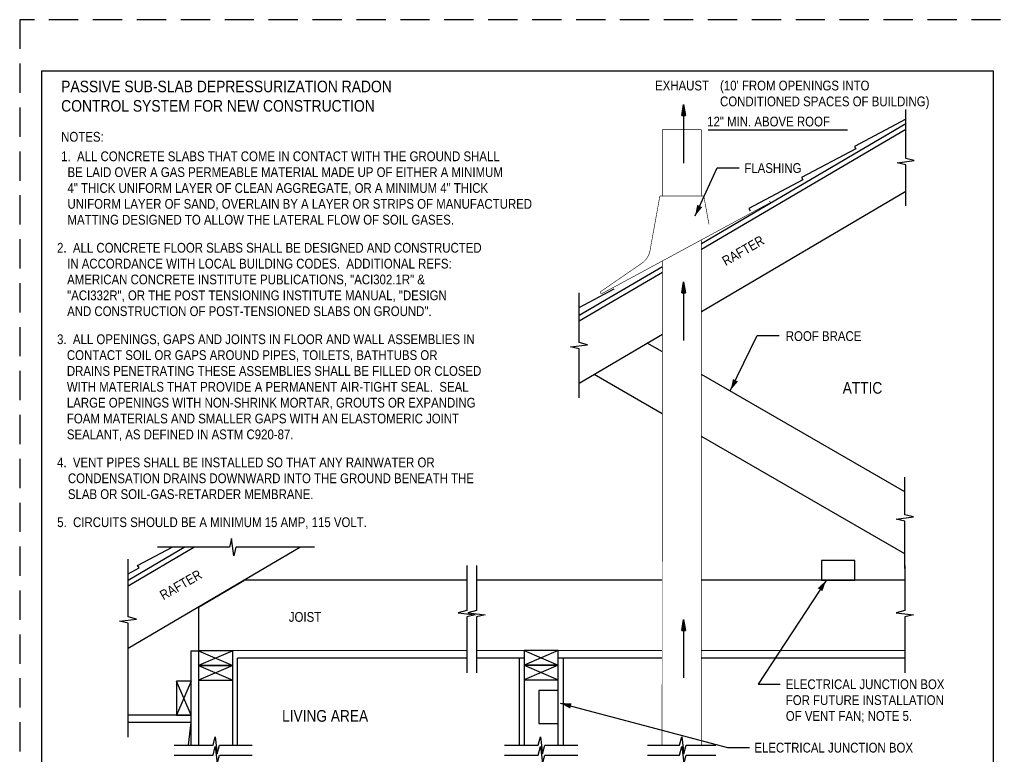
# Model space of a CAD drawing. Extents: x -4.7 to 12.3, y -5.1 to 5.9.
# Tile 12 of 24: x -4.7 to 3.7, y -0.4 to 5.9. Entities that reach past the tile are written whole.
import ezdxf
from ezdxf.enums import TextEntityAlignment as Align

# ---------------------------------------------------------------- set-up
doc = ezdxf.new("R2010")
doc.units = 0
doc.linetypes.add('HIDDEN', pattern=[0.375, 0.25, -0.125])
doc.layers.get('0').update_dxf_attribs({"linetype": 'CONTINUOUS'})
for name, color, linetype in [('29', 7, 'CONTINUOUS'), ('32', 7, 'CONTINUOUS'), ('35', 7, 'CONTINUOUS')]:
    doc.layers.add(name, color=color, linetype=linetype)

# ---------------------------------------------------------------- blocks, each defined once
blk = doc.blocks.new('ARW')
at = {"layer": '32', "color": 1, "linetype": 'CONTINUOUS'}
for p, q in [((-0.011719, 0.001953), (0, 0)), ((-0.011719, 0.001952), (-0.011719, -0.001967)), ((-0.011719, 0.001294), (-0.007766, 0.001294)), ((-0.011719, 0.000643), (-0.003859, 0.000643)), ((0, 0), (-0.011719, -0.001967)), ((-0.011719, -0.000008), (0, -0.000008)), ((-0.011719, -0.000659), (-0.003924, -0.000659)), ((-0.011719, -0.00131), (-0.007802, -0.00131))]:
    blk.add_line(p, q, dxfattribs=at)

msp = doc.modelspace()

# ---------------------------------------------------------------- linework, layer by layer
at = {"layer": '29', "linetype": 'CONTINUOUS'}
for p, q in [((1.115611, 3.96712), (2.860719, 4.992371)), ((1.115611, 3.918796), (2.860719, 4.944044)), ((1.115611, 3.387215), (2.860719, 4.412466)), ((0.071079, 3.353458), (0.782277, 3.771286)), ((0.071079, 3.305133), (0.782277, 3.722961)), ((0.071079, 3.42124), (0.369753, 3.578762)), ((0.071079, 2.773553), (0.782277, 3.191383)), ((0.782277, 3.040195), (0.652486, 3.11513)), ((0.78201, 2.511111), (0.200826, 2.846658)), ((2.852924, 1.844706), (1.115585, 2.84776)), ((2.852924, 1.315469), (1.115378, 2.318638)), ((-3.779346, 0.511427), (-2.313052, 1.372875)), ((-3.779346, 1.091336), (-3.300129, 1.372875)), ((-3.779346, 1.043009), (-3.217872, 1.372875)), ((-3.779346, 1.146793), (-3.685603, 1.196234)), ((-0.887306, 1.091238), (-2.792434, 1.091238)), ((0.780141, 1.091238), (-0.803973, 1.091238)), ((2.852924, 1.091238), (1.115551, 1.091238)), ((-3.177652, 0.864923), (-3.176753, -0.319116)), ((-3.239253, -0.319116), (-3.239253, 0.487072)), ((-3.239253, 0.487072), (-3.176753, 0.487072)), ((-2.885086, 0.487072), (-3.176753, 0.362072)), ((-3.176753, 0.487072), (-2.885086, 0.362072)), ((-2.885086, -0.319116), (-2.885086, 0.487072)), ((-2.843419, -0.319116), (-2.843419, 0.424572)), ((-0.887306, 0.424572), (-2.843419, 0.424572)), ((-0.397341, 0.424572), (-0.803973, 0.424572)), ((-0.439008, 0.424572), (-0.439008, -0.319116)), ((-0.397341, 0.491238), (-0.105674, 0.366238)), ((-0.105674, 0.491238), (-0.397341, 0.366238)), ((0.780141, 0.424572), (-0.105674, 0.424572)), ((-0.064008, 0.424572), (-0.064008, -0.319116)), ((2.852924, 0.424572), (1.115005, 0.424572)), ((-2.885086, 0.362072), (-3.176753, 0.237072)), ((-3.176753, 0.362072), (-2.885086, 0.237072)), ((-0.397341, 0.366238), (-0.105674, 0.241238)), ((-0.105674, 0.366238), (-0.397341, 0.241238)), ((-3.239253, 0.228712), (-3.364253, -0.062954)), ((-3.239253, -0.062954), (-3.364253, 0.228712)), ((-3.239253, -0.062954), (-3.779346, -0.062954)), ((-3.239253, -0.125454), (-3.779346, -0.125454)), ((-3.261871, -0.319116), (-3.241471, -0.12544))]:
    msp.add_line(p, q, dxfattribs=at)
for points in [[(2.860719, 4.287466), (2.860719, 4.638253), (2.787802, 4.656482), (2.933635, 4.674711), (2.860719, 4.69294), (2.860719, 5.110867)], [(2.860719, 5.027534), (2.421574, 4.795927), (2.43372, 4.775254)], [(2.43372, 4.775254), (1.970979, 4.531202), (1.983125, 4.510529)], [(1.983125, 4.510529), (1.520384, 4.266477), (1.53253, 4.245803)], [(0.071079, 2.648553), (0.071079, 3.065706), (-0.001837, 3.083935), (0.143996, 3.102164), (0.071079, 3.120393), (0.071079, 3.54624)], [(2.852924, 1.190469), (2.852924, 1.594531), (2.780008, 1.61276), (2.925841, 1.63099), (2.852924, 1.649219), (2.852924, 1.969706)], [(-2.188052, 1.372875), (-2.859234, 1.372875), (-2.877464, 1.299958), (-2.895693, 1.445792), (-2.913922, 1.372875), (-3.527022, 1.372875)], [(-3.685603, 1.196234), (-3.697749, 1.216908), (-3.402022, 1.372875)], [(-3.779346, -0.250454), (-3.779346, 0.723047), (-3.852263, 0.741276), (-3.70643, 0.759505), (-3.779346, 0.777734), (-3.779346, 1.271793)], [(-0.887306, 1.216238), (-0.887306, 0.831841), (-0.960223, 0.813612), (-0.814389, 0.795383), (-0.887306, 0.777154), (-0.887306, 0.299572)], [(-0.803973, 1.216238), (-0.803973, 0.831841), (-0.876889, 0.813612), (-0.731056, 0.795383), (-0.803973, 0.777154), (-0.803973, 0.299572)], [(2.852924, 1.216238), (2.852924, 0.831841), (2.780008, 0.813612), (2.925841, 0.795383), (2.852924, 0.777154), (2.852924, 0.299572)], [(-0.105674, -0.319116), (-0.105674, 0.491238), (-0.397341, 0.491238), (-0.397341, -0.319116)], [(-3.386871, -0.319116), (-3.053466, -0.319116), (-3.035237, -0.246199), (-3.017008, -0.392033), (-2.998779, -0.319116), (-2.718419, -0.319116)], [(-0.564008, -0.319116), (-0.276516, -0.319116), (-0.258286, -0.246199), (-0.240057, -0.392033), (-0.221828, -0.319116), (0.060992, -0.319116)], [(0.655141, -0.319116), (0.929741, -0.319116), (0.94797, -0.246199), (0.966199, -0.392033), (0.984428, -0.319116), (1.239346, -0.319116)], [(-3.386871, -0.402449), (-3.053466, -0.402449), (-3.035237, -0.329533), (-3.017008, -0.475366), (-2.998779, -0.402449), (-2.718419, -0.402449)], [(-0.564008, -0.402449), (-0.276516, -0.402449), (-0.258286, -0.329533), (-0.240057, -0.475366), (-0.221828, -0.402449), (0.060992, -0.402449)], [(0.655141, -0.402449), (0.929741, -0.402449), (0.94797, -0.329533), (0.966199, -0.475366), (0.984428, -0.402449), (1.239277, -0.402449)]]:
    msp.add_lwpolyline(points, dxfattribs=at)
for points, const_width in [([(0.782277, 4.373096), (0.782277, 4.938007)], 0.005), ([(1.115611, 4.938007), (0.782277, 4.938007)], 0.005), ([(1.115611, 4.373096), (1.115611, 4.938007)], 0.005), ([(0.761444, 4.373096), (0.676953, 3.905654)], 0.005), ([(1.136444, 4.373096), (0.761444, 4.373096)], 0.005), ([(1.136444, 4.373096), (1.180517, 4.129268)], 0.005), ([(0.270046, 3.540384), (1.70622, 4.316945)], 0.005), ([(1.115611, 2.914155), (1.115611, 3.997578)], 0.005), ([(0.61191, 3.801197), (0.259178, 3.558124)], 0.005), ([(0.782277, 2.914155), (0.782277, 3.817159)], 0.005), ([(0.780141, -0.319116), (0.782277, 2.914155)], 0.005), ([(1.115611, 2.914155), (1.114346, -0.319116)], 0.005), ([(-2.788267, 1.087072), (-3.173486, 0.860755)], 0.01), ([(-3.176753, 0.491238), (-0.887306, 0.491238)], 0.01), ([(-0.803973, 0.491238), (0.780141, 0.491238)], 0.01), ([(1.115057, 0.491238), (2.852924, 0.491238)], 0.01)]:
    msp.add_lwpolyline(points, dxfattribs=dict(at, const_width=const_width))
msp.add_lwpolyline([(1.707648, 4.314305, 0.005, 0.005, 0.511448), (1.692952, 4.322633, 0, 0, 0), (1.244164, 4.116499, 0, 0, -0.326191), (1.17985, 4.129147, 0, 0, -0.326191)], format="xyseb", dxfattribs=at)
at = {"layer": '29', "linetype": 'CONTINUOUS', "const_width": 0.005}
for points in [[(0.676953, 3.905653, -0.191333), (0.611911, 3.801197, -0.191333)], [(0.270045, 3.540385, -0.947617), (0.259179, 3.558124, -0.947617)]]:
    msp.add_lwpolyline(points, format="xyb", dxfattribs=at)
at = {"layer": '29', "linetype": 'CONTINUOUS'}
for points in [[(2.140971, 1.092418), (2.425025, 1.092418), (2.425025, 1.25819), (2.140971, 1.25819)], [(-3.176753, 0.362072), (-2.885086, 0.362072), (-2.885086, 0.487072), (-3.176753, 0.487072)], [(-0.397341, 0.366238), (-0.105674, 0.366238), (-0.105674, 0.491238), (-0.397341, 0.491238)], [(-3.176753, 0.237072), (-2.885086, 0.237072), (-2.885086, 0.362072), (-3.176753, 0.362072)], [(-0.397341, 0.241238), (-0.105674, 0.241238), (-0.105674, 0.366238), (-0.397341, 0.366238)], [(-3.364253, 0.228712), (-3.364253, -0.062954), (-3.239253, -0.062954), (-3.239253, 0.228712)], [(-0.271447, 0.149986), (-0.271447, -0.134068), (-0.105674, -0.134068), (-0.105674, 0.149986)]]:
    msp.add_lwpolyline(points, close=True, dxfattribs=at)
at = {"layer": '32', "color": 1, "linetype": 'CONTINUOUS'}
for p, q in [((0.963365, 5.15244), (0.963365, 4.65244)), ((1.174092, 4.938007), (2.362767, 4.938007)), ((1.061688, 4.20154), (1.250738, 4.613116)), ((1.250738, 4.613116), (1.438238, 4.613116)), ((0.963365, 3.637876), (0.963365, 3.137876)), ((1.365523, 2.714066), (1.591469, 3.179448)), ((1.591469, 3.179448), (1.778969, 3.179448)), ((2.18009, 1.088147), (1.601202, 0.204257)), ((0.963365, 0.755779), (0.963365, 0.255779)), ((1.601202, 0.204257), (1.788702, 0.204257)), ((-0.089418, 0.041368), (1.338848, -0.337783)), ((1.338848, -0.337783), (1.526348, -0.337783))]:
    msp.add_line(p, q, dxfattribs=at)
for points in [[(1.122117, 4.276951), (1.061688, 4.20154), (1.079521, 4.296516)], [(1.427553, 2.788165), (1.365523, 2.714066), (1.385385, 2.808638)], [(2.109118, 1.022561), (2.18009, 1.088147), (2.148332, 0.996879)], [(-0.00482, -0.005339), (-0.089418, 0.041368), (0.007207, 0.039967)]]:
    msp.add_solid(points, dxfattribs=at)
at = {"layer": '35', "linetype": 'CONTINUOUS'}
for p, q in [((-4.516857, 5.44053), (-4.516857, -4.80947)), ((-4.516857, 5.44053), (3.608143, 5.44053)), ((3.608143, 5.44053), (3.608143, -4.80947))]:
    msp.add_line(p, q, dxfattribs=at)
at = {"layer": '35', "linetype": 'HIDDEN'}
msp.add_lwpolyline([(-4.704357, -5.12197), (12.295643, -5.12197), (12.295643, 5.87803), (-4.704357, 5.87803)], close=True, dxfattribs=at)

# ---------------------------------------------------------------- block references
at = {"xscale": 7.999986, "yscale": 7.999986, "rotation": 90}
for p in [(0.963365, 5.15244), (0.963365, 3.637876), (0.963365, 0.755779)]:
    msp.add_blockref('ARW', p, dxfattribs=at)

# ---------------------------------------------------------------- texts
at = {"layer": '32', "color": 1, "linetype": 'CONTINUOUS'}
for s, height, width, p in [('PASSIVE SUB-SLAB DEPRESSURIZATION RADON', 0.098958, 0.894737, (-4.35019, 5.357197)), ('EXHAUST', 0.083333, 0.875, (0.720249, 5.357197)), ("(10' FROM OPENINGS INTO", 0.083333, 0.875, (1.274949, 5.357197)), ('CONDITIONED SPACES OF BUILDING)', 0.083333, 0.875, (1.274949, 5.22178)), ('CONTROL SYSTEM FOR NEW CONSTRUCTION', 0.098958, 0.894737, (-4.35019, 5.191572)), ('12" MIN. ABOVE ROOF', 0.083333, 0.875, (1.16501, 5.049746)), ('NOTES:', 0.083333, 0.875, (-4.35019, 4.919697)), ('1.  ALL CONCRETE SLABS THAT COME IN CONTACT WITH THE GROUND SHALL', 0.083333, 0.875, (-4.35019, 4.75303)), ('FLASHING', 0.083333, 0.875, (1.482263, 4.652599)), ('  BE LAID OVER A GAS PERMEABLE MATERIAL MADE UP OF EITHER A MINIMUM', 0.083333, 0.875, (-4.35019, 4.617613)), ('  4" THICK UNIFORM LAYER OF CLEAN AGGREGATE, OR A MINIMUM 4" THICK', 0.083333, 0.875, (-4.35019, 4.482197)), ('  UNIFORM LAYER OF SAND, OVERLAIN BY A LAYER OR STRIPS OF MANUFACTURED', 0.083333, 0.875, (-4.35019, 4.34678)), ('  MATTING DESIGNED TO ALLOW THE LATERAL FLOW OF SOIL GASES.', 0.083333, 0.875, (-4.35019, 4.211363)), ('2.  ALL CONCRETE FLOOR SLABS SHALL BE DESIGNED AND CONSTRUCTED', 0.083333, 0.875, (-4.385409, 3.97178)), ('  IN ACCORDANCE WITH LOCAL BUILDING CODES.  ADDITIONAL REFS:', 0.083333, 0.875, (-4.353462, 3.836363)), ('  AMERICAN CONCRETE INSTITUTE PUBLICATIONS, "ACI302.1R" &', 0.083333, 0.875, (-4.353462, 3.700947)), ('  "ACI332R", OR THE POST TENSIONING INSTITUTE MANUAL, "DESIGN', 0.083333, 0.875, (-4.353462, 3.56553)), ('  AND CONSTRUCTION OF POST-TENSIONED SLABS ON GROUND".', 0.083333, 0.875, (-4.353462, 3.430113)), ('ROOF BRACE', 0.083333, 0.875, (1.836474, 3.217486)), ('3.  ALL OPENINGS, GAPS AND JOINTS IN FLOOR AND WALL ASSEMBLIES IN', 0.083333, 0.875, (-4.385409, 3.19053)), ('  CONTACT SOIL OR GAPS AROUND PIPES, TOILETS, BATHTUBS OR', 0.083333, 0.875, (-4.355591, 3.055113)), ('  DRAINS PENETRATING THESE ASSEMBLIES SHALL BE FILLED OR CLOSED', 0.083333, 0.875, (-4.355591, 2.919697)), ('  WITH MATERIALS THAT PROVIDE A PERMANENT AIR-TIGHT SEAL.  SEAL', 0.083333, 0.875, (-4.355591, 2.78428)), ('ATTIC', 0.1, 0.875, (2.322063, 2.783574)), ('  LARGE OPENINGS WITH NON-SHRINK MORTAR, GROUTS OR EXPANDING', 0.083333, 0.875, (-4.355591, 2.648863)), ('  FOAM MATERIALS AND SMALLER GAPS WITH AN ELASTOMERIC JOINT', 0.083333, 0.875, (-4.355591, 2.513447)), ('  SEALANT, AS DEFINED IN ASTM C920-87.', 0.083333, 0.875, (-4.355591, 2.37803)), ('4.  VENT PIPES SHALL BE INSTALLED SO THAT ANY RAINWATER OR', 0.083333, 0.875, (-4.385409, 2.138447)), ('  CONDENSATION DRAINS DOWNWARD INTO THE GROUND BENEATH THE', 0.083333, 0.875, (-4.347073, 2.00303)), ('  SLAB OR SOIL-GAS-RETARDER MEMBRANE.', 0.083333, 0.875, (-4.347073, 1.867613)), ('5.  CIRCUITS SHOULD BE A MINIMUM 15 AMP, 115 VOLT.', 0.083333, 0.875, (-4.384212, 1.62803)), ('JOIST', 0.083333, 0.875, (-2.406576, 0.818999)), ('ELECTRICAL JUNCTION BOX', 0.083333, 0.875, (1.836474, 0.244057)), ('FOR FUTURE INSTALLATION', 0.083333, 0.875, (1.836474, 0.108641)), ('LIVING AREA', 0.1, 0.875, (-2.464085, -0.017814)), ('OF VENT FAN; NOTE 5.', 0.083333, 0.875, (1.836474, -0.026776)), ('ELECTRICAL JUNCTION BOX', 0.083333, 0.875, (1.568085, -0.297441))]:
    msp.add_text(s, height=height, dxfattribs=dict(at, width=width)).set_placement(p, align=Align.TOP_LEFT)
at = {"layer": '32', "color": 1, "linetype": 'CONTINUOUS', "width": 0.875}
for p in [(1.282331, 3.844515), (-3.51878, 0.990588)]:
    msp.add_text('RAFTER', height=0.083333, rotation=30, dxfattribs=at).set_placement(p, align=Align.TOP_LEFT)

doc.saveas('drawing.dxf')
